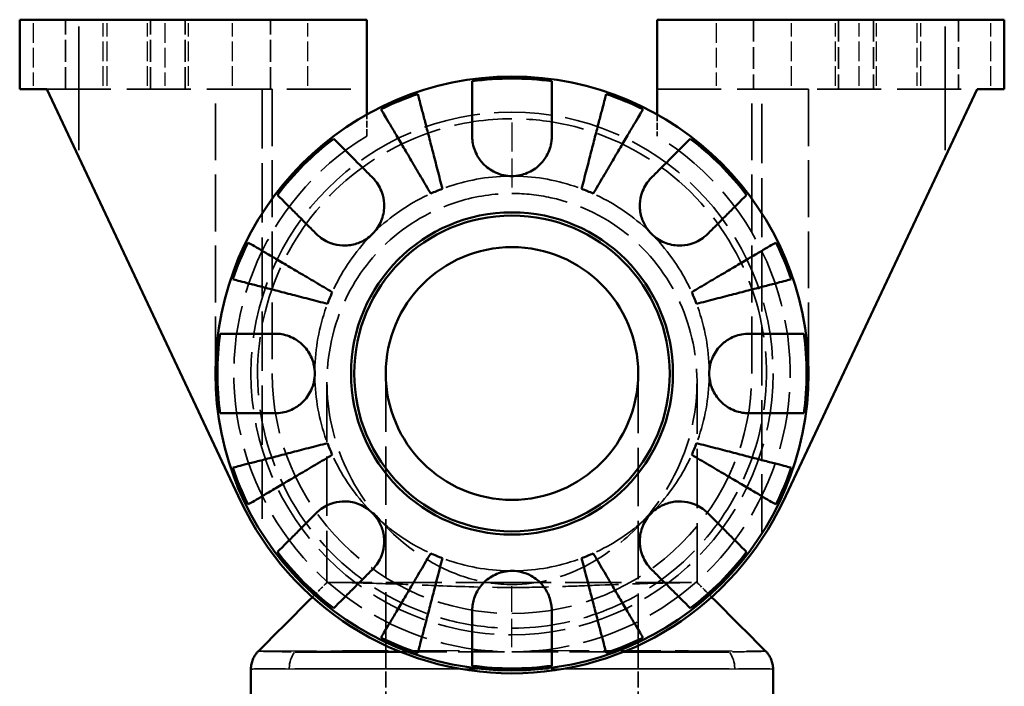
# Model space of a CAD drawing. Header units: millimetres. Extents: x 0 to 903, y 0 to 594.
# Tile 8 of 14: x 604 to 682, y 262 to 315. Entities that reach past the tile are written whole.
import ezdxf

# ---------------------------------------------------------------- set-up
doc = ezdxf.new("R2010")
doc.units = ezdxf.units.MM
doc.linetypes.add('DASHED', pattern=[0.2068, 0.1655, -0.0413])
for name, color, linetype, lineweight in [('Hidden (ANSI)', 7, 'DASHED', 35), ('Hidden Narrow (ANSI)', 7, 'DASHED', 25), ('Visible (ANSI)', 7, 'Continuous', 50), ('Visible Narrow (ANSI)', 7, 'Continuous', 35)]:
    doc.layers.add(name, color=color, linetype=linetype, lineweight=lineweight)

msp = doc.modelspace()

# ---------------------------------------------------------------- linework, layer by layer
at = {"layer": 'Hidden (ANSI)', "ltscale": 10.470666}
for p, q in [((608.014, 309.158), (608.014, 314.658)), ((614.761, 309.158), (614.761, 314.658)), ((617.514, 309.158), (617.514, 314.658)), ((624.261, 309.158), (624.261, 314.658)), ((662.524, 314.658), (662.524, 309.158)), ((669.27, 314.658), (669.27, 309.158)), ((672.024, 314.658), (672.024, 309.158)), ((678.77, 314.658), (678.77, 309.158))]:
    msp.add_line(p, q, dxfattribs=at)
at = {"layer": 'Hidden (ANSI)', "ltscale": 30.648966}
for p, q in [((606.54, 309.158), (631.892, 309.158)), ((654.892, 309.158), (680.245, 309.158))]:
    msp.add_line(p, q, dxfattribs=at)
at = {"layer": 'Hidden (ANSI)', "ltscale": 8.56689}
for p, q in [((619.892, 309.158), (624.392, 309.158)), ((662.392, 309.158), (666.892, 309.158))]:
    msp.add_line(p, q, dxfattribs=at)
at = {"layer": 'Hidden (ANSI)', "ltscale": 27.200193}
for p, q in [((619.892, 286.658), (619.892, 309.158)), ((624.392, 309.158), (624.392, 286.658)), ((662.392, 286.658), (662.392, 309.158)), ((666.892, 309.158), (666.892, 286.658))]:
    msp.add_line(p, q, dxfattribs=at)
at = {"layer": 'Hidden (ANSI)', "ltscale": 28.346483}
for p, q in [((623.602, 309.158), (623.602, 273.986)), ((663.183, 273.986), (663.183, 309.158))]:
    msp.add_line(p, q, dxfattribs=at)
at = {"layer": 'Hidden (ANSI)', "ltscale": 3.232855}
for p, q in [((631.892, 305.454), (631.892, 307.152)), ((654.892, 307.152), (654.892, 305.454))]:
    msp.add_line(p, q, dxfattribs=at)
at = {"layer": 'Hidden (ANSI)', "ltscale": 27.901636}
for p, q in [((633.392, 286.658), (633.392, 264.618)), ((653.392, 264.618), (653.392, 286.658))]:
    msp.add_line(p, q, dxfattribs=at)
at = {"layer": 'Hidden (ANSI)', "ltscale": 28.412611}
for p, q in [((628.734, 285.961), (628.734, 270.118)), ((658.05, 270.118), (658.05, 285.961))]:
    msp.add_line(p, q, dxfattribs=at)
at = {"layer": 'Hidden (ANSI)', "ltscale": 7.538851}
for p, q in [((633.392, 264.618), (633.392, 260.658)), ((653.392, 264.618), (653.392, 260.658))]:
    msp.add_line(p, q, dxfattribs=at)
at = {"layer": 'Hidden (ANSI)', "ltscale": 27.318197}
msp.add_circle((643.392, 286.658), 20.68, dxfattribs=at)
at = {"layer": 'Hidden (ANSI)', "ltscale": 27.623444}
msp.add_arc((643.392, 286.658), 22.035, 121.46002, 58.53998, dxfattribs=at)
at = {"layer": 'Hidden (ANSI)', "ltscale": 28.863762}
msp.add_arc((643.392, 286.658), 19, 180, 0, dxfattribs=at)
at = {"layer": 'Hidden (ANSI)', "ltscale": 27.837528}
msp.add_open_spline([(643.392, 306.816), (644.857, 306.816), (646.321, 306.656), (651.019, 305.616), (654.1, 304.062), (659.084, 299.725), (661.013, 296.978), (663.324, 291.011), (663.76, 287.816), (663.165, 281.74), (662.214, 278.855), (659.447, 274.231), (657.826, 272.379), (654.315, 269.591), (652.504, 268.56), (648.307, 266.958), (645.877, 266.507), (641.947, 266.496), (640.449, 266.66), (637.526, 267.315), (636.101, 267.806), (631.626, 269.93), (628.898, 272.23), (625.047, 277.699), (623.836, 280.797), (622.968, 287.33), (623.374, 290.766), (625.625, 296.615), (627.268, 299.101), (631.625, 303.327), (634.417, 304.982), (639.361, 306.512), (641.377, 306.816), (643.392, 306.816)], degree=3, knots=[-3.141593, -3.141593, -3.141593, -3.141593, -2.923646, -2.923646, -2.425504, -2.425504, -1.940284, -1.940284, -1.473065, -1.473065, -1.031661, -1.031661, -0.671175, -0.671175, -0.364555, -0.364555, -0.002581, -0.002581, 0.22031, 0.22031, 0.443201, 0.443201, 0.957445, 0.957445, 1.438672, 1.438672, 1.938173, 1.938173, 2.371454, 2.371454, 2.841593, 2.841593, 3.141593, 3.141593, 3.141593, 3.141593], dxfattribs=at)
at = {"layer": 'Hidden (ANSI)', "ltscale": 26.849869}
for points, knots in [([(643.392, 300.904), (641.968, 300.904), (640.543, 300.693), (637.041, 299.629), (635.055, 298.478), (631.915, 295.521), (630.709, 293.776), (628.978, 289.627), (628.589, 287.166), (628.971, 282.357), (629.696, 280.01), (632.224, 275.599), (634.099, 273.542), (637.483, 271.409), (638.598, 270.877), (640.954, 270.143), (642.194, 269.947), (645.451, 269.959), (647.448, 270.508), (650.7, 272.185), (652.031, 273.196), (654.514, 275.693), (655.596, 277.236), (657.377, 280.89), (657.931, 283.058), (658.141, 287.514), (657.739, 289.801), (655.964, 294.033), (654.553, 295.959), (650.973, 298.99), (648.786, 300.07), (645.462, 300.793), (644.427, 300.904), (643.392, 300.904)], [-3.141593, -3.141593, -3.141593, -3.141593, -2.841593, -2.841593, -2.371454, -2.371454, -1.938173, -1.938173, -1.438672, -1.438672, -0.957445, -0.957445, -0.443201, -0.443201, -0.22031, -0.22031, 0.002581, 0.002581, 0.364555, 0.364555, 0.671175, 0.671175, 1.031661, 1.031661, 1.473065, 1.473065, 1.940284, 1.940284, 2.425504, 2.425504, 2.923646, 2.923646, 3.141593, 3.141593, 3.141593, 3.141593]), ([(643.392, 270.103), (644.817, 270.103), (646.241, 270.103), (649.743, 270.104), (651.73, 270.106), (654.87, 270.11), (656.076, 270.112), (657.806, 270.117), (658.195, 270.12), (657.814, 270.116), (657.089, 270.111), (654.56, 270.059), (652.686, 270.002), (649.302, 269.866), (648.187, 269.82), (645.831, 269.747), (644.59, 269.722), (641.333, 269.723), (639.336, 269.793), (636.084, 269.922), (634.753, 269.976), (632.271, 270.058), (631.189, 270.082), (629.408, 270.113), (628.854, 270.117), (628.644, 270.119), (629.046, 270.117), (630.821, 270.112), (632.231, 270.109), (635.812, 270.105), (637.998, 270.104), (641.322, 270.103), (642.357, 270.103), (643.392, 270.103)], [0, 0, 0, 0, 0.3, 0.3, 0.770139, 0.770139, 1.20342, 1.20342, 1.702921, 1.702921, 2.184148, 2.184148, 2.698392, 2.698392, 2.921283, 2.921283, 3.144174, 3.144174, 3.506148, 3.506148, 3.812768, 3.812768, 4.173254, 4.173254, 4.614657, 4.614657, 5.081876, 5.081876, 5.567097, 5.567097, 6.065239, 6.065239, 6.283185, 6.283185, 6.283185, 6.283185])]:
    msp.add_open_spline(points, degree=3, knots=knots, dxfattribs=at)
at = {"layer": 'Hidden (ANSI)', "ltscale": 3.136349}
for points in [[(627.576, 268.957), (627.963, 269.344), (628.349, 269.731), (628.734, 270.118)], [(658.05, 270.118), (658.436, 269.731), (658.822, 269.344), (659.208, 268.957)]]:
    msp.add_open_spline(points, degree=3, dxfattribs=at)
at = {"layer": 'Hidden (ANSI)', "ltscale": 22.061569}
msp.add_open_spline([(634.576, 264.618), (635.108, 264.618), (635.652, 264.618), (638.478, 264.618), (640.908, 264.618), (643.358, 264.618), (643.375, 264.618), (643.392, 264.618)], degree=3, knots=[-3.5942598, -3.5942598, -3.5942598, -3.5942598, -3.5061479, -3.5061479, -3.1441737, -3.1441737, -3.1415927, -3.1415927, -3.1415927, -3.1415927], dxfattribs=at)
at = {"layer": 'Hidden (ANSI)', "ltscale": 22.061972}
msp.add_open_spline([(643.392, 264.618), (644.873, 264.618), (646.353, 264.618), (649.259, 264.618), (650.684, 264.618), (652.094, 264.618), (652.152, 264.618), (652.209, 264.618)], degree=3, knots=[-3.1415927, -3.1415927, -3.1415927, -3.1415927, -2.9212827, -2.9212827, -2.6983917, -2.6983917, -2.6889255, -2.6889255, -2.6889255, -2.6889255], dxfattribs=at)
at = {"layer": 'Hidden Narrow (ANSI)', "ltscale": 9.423589}
for p, q in [((605.469, 314.383), (605.469, 309.433)), ((611.014, 309.433), (611.014, 314.383)), ((611.331, 309.433), (611.331, 314.383)), ((614.514, 309.433), (614.514, 314.383)), ((615.882, 314.383), (615.882, 309.433)), ((617.761, 309.433), (617.761, 314.383)), ((621.261, 309.433), (621.261, 314.383)), ((627.212, 309.433), (627.212, 314.383)), ((659.572, 314.383), (659.572, 309.433)), ((665.524, 309.433), (665.524, 314.383)), ((669.024, 309.433), (669.024, 314.383)), ((670.903, 309.433), (670.903, 314.383)), ((672.27, 309.433), (672.27, 314.383)), ((675.453, 314.383), (675.453, 309.433)), ((675.77, 309.433), (675.77, 314.383)), ((681.315, 309.433), (681.315, 314.383))]:
    msp.add_line(p, q, dxfattribs=at)
at = {"layer": 'Hidden Narrow (ANSI)', "ltscale": 13.817329}
msp.add_line((643.392, 306.521), (643.392, 301.2), dxfattribs=at)
at = {"layer": 'Hidden Narrow (ANSI)', "ltscale": 13.542002}
msp.add_line((643.392, 264.996), (643.392, 269.834), dxfattribs=at)
at = {"layer": 'Hidden Narrow (ANSI)', "ltscale": 27.416161}
msp.add_open_spline([(623.37, 264.69), (623.425, 264.692), (623.515, 264.694), (624.111, 264.703), (625.099, 264.709), (627.896, 264.717), (629.755, 264.72), (633.99, 264.725), (636.443, 264.726), (639.897, 264.727), (640.853, 264.727), (641.815, 264.727)], degree=3, knots=[-6.703808, -6.703808, -6.703808, -6.703808, -6.514517, -6.514517, -5.792119, -5.792119, -5.069422, -5.069422, -4.346621, -4.346621, -4.078998, -4.078998, -4.078998, -4.078998], dxfattribs=at)
at = {"layer": 'Hidden Narrow (ANSI)', "ltscale": 27.418829}
msp.add_open_spline([(644.968, 264.727), (645.555, 264.727), (646.139, 264.727), (648.249, 264.727), (649.77, 264.726), (653.137, 264.724), (654.913, 264.723), (657.288, 264.72), (658.03, 264.719), (659.945, 264.715), (660.972, 264.711), (662.242, 264.705), (662.631, 264.702), (663.115, 264.697), (663.265, 264.694), (663.382, 264.691), (663.401, 264.69), (663.416, 264.69)], degree=3, knots=[-3.787354, -3.787354, -3.787354, -3.787354, -3.623767, -3.623767, -3.188978, -3.188978, -2.610729, -2.610729, -2.3206, -2.3206, -1.788067, -1.788067, -1.454366, -1.454366, -1.216077, -1.216077, -1.162571, -1.162571, -1.162571, -1.162571], dxfattribs=at)
at = {"layer": 'Hidden Narrow (ANSI)', "ltscale": 28.268486}
msp.add_open_spline([(663.817, 263.266), (663.732, 263.266), (663.627, 263.266), (663.214, 263.265), (662.817, 263.265), (661.515, 263.264), (660.46, 263.264), (658.489, 263.263), (657.725, 263.263), (655.277, 263.262), (653.446, 263.262), (649.973, 263.262), (648.404, 263.261), (644.191, 263.261), (641.424, 263.261), (636.221, 263.262), (633.691, 263.262), (629.325, 263.263), (627.411, 263.263), (624.537, 263.265), (623.524, 263.265), (623.018, 263.266), (622.992, 263.266), (622.967, 263.266)], degree=3, knots=[1.309093, 1.309093, 1.309093, 1.309093, 1.454366, 1.454366, 1.788067, 1.788067, 2.3206, 2.3206, 2.610729, 2.610729, 3.188978, 3.188978, 3.623767, 3.623767, 4.346621, 4.346621, 5.069422, 5.069422, 5.792119, 5.792119, 6.514517, 6.514517, 6.557288, 6.557288, 6.557288, 6.557288], dxfattribs=at)
at = {"layer": 'Hidden Narrow (ANSI)', "ltscale": 7.010381}
msp.add_open_spline([(639.528, 263.271), (640.735, 263.271), (641.962, 263.271), (643.188, 263.271)], degree=3, dxfattribs=at)
at = {"layer": 'Hidden Narrow (ANSI)', "ltscale": 7.007688}
msp.add_open_spline([(643.597, 263.271), (644.822, 263.271), (646.048, 263.271), (647.255, 263.271)], degree=3, dxfattribs=at)
at = {"layer": 'Visible (ANSI)'}
for p, q in [((604.392, 314.658), (604.392, 309.158)), ((604.392, 314.658), (609.072, 314.658)), ((609.072, 314.658), (631.892, 314.658)), ((631.892, 307.152), (631.892, 314.658)), ((677.712, 314.658), (654.892, 314.658)), ((654.892, 314.658), (654.892, 307.152)), ((677.712, 314.658), (682.392, 314.658)), ((682.392, 309.158), (682.392, 314.658)), ((606.54, 309.158), (604.392, 309.158)), ((609.072, 303.786), (606.54, 309.158)), ((680.245, 309.158), (677.712, 303.786)), ((682.392, 309.158), (680.245, 309.158)), ((609.072, 303.786), (621.921, 276.535)), ((664.863, 276.535), (677.712, 303.786)), ((622.712, 263.268), (622.712, 256.698)), ((664.072, 263.268), (664.072, 256.698))]:
    msp.add_line(p, q, dxfattribs=at)
for radius in [23.5, 12.75, 12.5, 10]:
    msp.add_circle((643.392, 286.658), radius, dxfattribs=at)
for radius, start, end in [(23.341, 82.24391, 97.75609), (23.341, 108.62342, 116.37658), (23.341, 63.62342, 71.37658), (23.341, 127.24391, 142.75609), (23.341, 37.24391, 52.75609), (15.625, 110.66622, 114.33378), (15.625, 65.66622, 69.33378), (23.341, 153.62342, 161.37658), (23.341, 18.62342, 26.37658), (15.625, 155.66622, 159.33378), (15.625, 20.66622, 24.33378), (23.341, 172.24391, 187.75609), (23.341, 352.24391, 7.75609), (15.625, 200.66622, 204.33378), (15.625, 335.66622, 339.33378), (23.341, 198.62342, 206.37658), (23.341, 333.62342, 341.37658), (23.738, 205.2436, 334.7564), (23.341, 217.24391, 232.75609), (15.625, 245.66622, 249.33378), (15.625, 290.66622, 294.33378), (23.341, 307.24391, 322.75609), (23.341, 243.62342, 251.37658), (23.341, 288.62342, 296.37658), (23.341, 262.24391, 277.75609)]:
    msp.add_arc((643.392, 286.658), radius, start, end, dxfattribs=at)
for points, knots in [([(640.242, 305.433), (640.242, 305.766), (640.242, 306.103), (640.242, 306.87), (640.242, 307.284), (640.242, 307.976), (640.242, 308.319), (640.242, 308.911), (640.242, 309.159), (640.242, 309.527), (640.242, 309.682), (640.242, 309.786)], [3.8923951, 3.8923951, 3.8923951, 3.8923951, 3.9983109, 3.9983109, 4.1454192, 4.1454192, 4.2913159, 4.2913159, 4.4372126, 4.4372126, 4.5782477, 4.5782477, 4.5782477, 4.5782477]), ([(646.542, 309.786), (646.542, 309.682), (646.542, 309.527), (646.542, 309.159), (646.542, 308.911), (646.542, 308.319), (646.542, 307.976), (646.542, 307.284), (646.542, 306.87), (646.542, 306.103), (646.542, 305.766), (646.542, 305.433)], [0.14941, 0.14941, 0.14941, 0.14941, 0.290445, 0.290445, 0.4363418, 0.4363418, 0.5822385, 0.5822385, 0.7293467, 0.7293467, 0.8352626, 0.8352626, 0.8352626, 0.8352626]), ([(635.939, 308.777), (635.964, 308.677), (636.003, 308.526), (636.095, 308.171), (636.157, 307.931), (636.305, 307.36), (636.391, 307.029), (636.563, 306.362), (636.666, 305.965), (636.887, 305.109), (637.006, 304.651), (637.232, 303.777), (637.36, 303.281), (637.622, 302.269), (637.755, 301.751), (637.878, 301.278)], [0.149402, 0.149402, 0.149402, 0.149402, 0.29125, 0.29125, 0.437065, 0.437065, 0.58288, 0.58288, 0.729035, 0.729035, 0.87519, 0.87519, 1.021915, 1.021915, 1.168639, 1.168639, 1.168639, 1.168639]), ([(648.907, 301.278), (649.029, 301.751), (649.163, 302.269), (649.425, 303.281), (649.553, 303.777), (649.779, 304.651), (649.898, 305.109), (650.119, 305.965), (650.222, 306.362), (650.394, 307.029), (650.48, 307.36), (650.627, 307.931), (650.689, 308.171), (650.781, 308.526), (650.82, 308.677), (650.846, 308.777)], [3.513394, 3.513394, 3.513394, 3.513394, 3.660118, 3.660118, 3.806842, 3.806842, 3.952998, 3.952998, 4.099153, 4.099153, 4.244968, 4.244968, 4.390783, 4.390783, 4.532631, 4.532631, 4.532631, 4.532631]), ([(636.954, 300.895), (636.706, 301.317), (636.435, 301.777), (635.904, 302.678), (635.644, 303.12), (635.186, 303.897), (634.946, 304.305), (634.497, 305.066), (634.289, 305.42), (633.939, 306.014), (633.766, 306.308), (633.466, 306.816), (633.341, 307.03), (633.154, 307.346), (633.075, 307.48), (633.023, 307.569)], [3.513394, 3.513394, 3.513394, 3.513394, 3.660118, 3.660118, 3.806842, 3.806842, 3.952998, 3.952998, 4.099153, 4.099153, 4.244968, 4.244968, 4.390783, 4.390783, 4.532631, 4.532631, 4.532631, 4.532631]), ([(653.762, 307.569), (653.71, 307.48), (653.631, 307.346), (653.444, 307.03), (653.318, 306.816), (653.019, 306.308), (652.846, 306.014), (652.496, 305.42), (652.288, 305.066), (651.839, 304.305), (651.599, 303.897), (651.141, 303.12), (650.881, 302.678), (650.35, 301.777), (650.079, 301.317), (649.831, 300.895)], [0.149402, 0.149402, 0.149402, 0.149402, 0.29125, 0.29125, 0.437065, 0.437065, 0.58288, 0.58288, 0.729035, 0.729035, 0.87519, 0.87519, 1.021915, 1.021915, 1.168639, 1.168639, 1.168639, 1.168639]), ([(629.266, 305.239), (629.339, 305.166), (629.449, 305.056), (629.709, 304.796), (629.885, 304.621), (630.303, 304.202), (630.546, 303.96), (631.035, 303.47), (631.328, 303.177), (631.87, 302.635), (632.108, 302.397), (632.344, 302.162)], [0.14941, 0.14941, 0.14941, 0.14941, 0.290445, 0.290445, 0.4363418, 0.4363418, 0.5822385, 0.5822385, 0.7293467, 0.7293467, 0.8352626, 0.8352626, 0.8352626, 0.8352626]), ([(643.392, 302.283), (643.173, 302.283), (642.954, 302.306), (642.51, 302.4), (642.287, 302.474), (641.702, 302.744), (641.367, 302.986), (640.891, 303.497), (640.725, 303.734), (640.499, 304.172), (640.423, 304.362), (640.31, 304.752), (640.273, 304.949), (640.247, 305.242), (640.242, 305.338), (640.242, 305.433)], [-2.1766796, -2.1766796, -2.1766796, -2.1766796, -2.1108665, -2.1108665, -2.0405522, -2.0405522, -1.917383, -1.917383, -1.8294227, -1.8294227, -1.7655818, -1.7655818, -1.7011788, -1.7011788, -1.6696191, -1.6696191, -1.6696191, -1.6696191]), ([(646.542, 305.433), (646.542, 305.302), (646.534, 305.17), (646.493, 304.845), (646.45, 304.652), (646.324, 304.263), (646.239, 304.069), (645.985, 303.62), (645.799, 303.378), (645.297, 302.894), (644.966, 302.677), (644.221, 302.366), (643.809, 302.283), (643.392, 302.283)], [-0.5081641, -0.5081641, -0.5081641, -0.5081641, -0.4646053, -0.4646053, -0.4015475, -0.4015475, -0.3356183, -0.3356183, -0.2428696, -0.2428696, -0.1249066, -0.1249066, 0, 0, 0, 0]), ([(654.441, 302.162), (654.676, 302.397), (654.915, 302.635), (655.457, 303.177), (655.749, 303.47), (656.239, 303.96), (656.482, 304.202), (656.9, 304.621), (657.076, 304.796), (657.336, 305.056), (657.445, 305.166), (657.518, 305.239)], [3.8923951, 3.8923951, 3.8923951, 3.8923951, 3.9983109, 3.9983109, 4.1454192, 4.1454192, 4.2913159, 4.2913159, 4.4372126, 4.4372126, 4.5782477, 4.5782477, 4.5782477, 4.5782477]), ([(632.344, 302.162), (632.43, 302.075), (632.512, 301.983), (632.714, 301.728), (632.824, 301.557), (633.016, 301.183), (633.095, 300.983), (633.233, 300.484), (633.271, 300.183), (633.259, 299.486), (633.179, 299.099), (632.871, 298.351), (632.638, 298.001), (632.344, 297.707)], [-0.5076659, -0.5076659, -0.5076659, -0.5076659, -0.4671899, -0.4671899, -0.4020022, -0.4020022, -0.3350664, -0.3350664, -0.2430046, -0.2430046, -0.1248886, -0.1248886, 0, 0, 0, 0]), ([(654.441, 297.707), (654.285, 297.863), (654.146, 298.034), (653.898, 298.416), (653.793, 298.627), (653.594, 299.167), (653.53, 299.502), (653.51, 300.158), (653.549, 300.472), (653.69, 300.982), (653.769, 301.183), (653.96, 301.556), (654.071, 301.728), (654.272, 301.983), (654.355, 302.075), (654.441, 302.162)], [0, 0, 0, 0, 0.0660814, 0.0660814, 0.1366745, 0.1366745, 0.238734, 0.238734, 0.3345777, 0.3345777, 0.4015785, 0.4015785, 0.4668531, 0.4668531, 0.5074534, 0.5074534, 0.5074534, 0.5074534]), ([(627.889, 297.707), (627.653, 297.942), (627.415, 298.181), (626.873, 298.723), (626.581, 299.015), (626.091, 299.505), (625.848, 299.748), (625.43, 300.166), (625.254, 300.342), (624.994, 300.602), (624.885, 300.711), (624.811, 300.784)], [3.8923951, 3.8923951, 3.8923951, 3.8923951, 3.9983109, 3.9983109, 4.1454192, 4.1454192, 4.2913159, 4.2913159, 4.4372126, 4.4372126, 4.5782477, 4.5782477, 4.5782477, 4.5782477]), ([(661.973, 300.784), (661.9, 300.711), (661.79, 300.602), (661.53, 300.342), (661.355, 300.166), (660.936, 299.748), (660.694, 299.505), (660.204, 299.015), (659.911, 298.723), (659.369, 298.181), (659.131, 297.942), (658.896, 297.707)], [0.14941, 0.14941, 0.14941, 0.14941, 0.290445, 0.290445, 0.4363418, 0.4363418, 0.5822385, 0.5822385, 0.7293467, 0.7293467, 0.8352626, 0.8352626, 0.8352626, 0.8352626]), ([(632.344, 297.707), (632.188, 297.551), (632.016, 297.412), (631.634, 297.164), (631.423, 297.058), (630.884, 296.86), (630.548, 296.796), (629.893, 296.776), (629.579, 296.815), (629.068, 296.956), (628.868, 297.034), (628.494, 297.226), (628.323, 297.337), (628.067, 297.538), (627.975, 297.621), (627.889, 297.707)], [0, 0, 0, 0, 0.0660814, 0.0660814, 0.1366745, 0.1366745, 0.238734, 0.238734, 0.3345777, 0.3345777, 0.4015785, 0.4015785, 0.4668531, 0.4668531, 0.5074534, 0.5074534, 0.5074534, 0.5074534]), ([(658.896, 297.707), (658.809, 297.621), (658.717, 297.539), (658.462, 297.337), (658.291, 297.226), (657.917, 297.035), (657.717, 296.956), (657.218, 296.818), (656.917, 296.779), (656.22, 296.792), (655.833, 296.872), (655.085, 297.18), (654.735, 297.412), (654.441, 297.707)], [-0.5076659, -0.5076659, -0.5076659, -0.5076659, -0.4671899, -0.4671899, -0.4020022, -0.4020022, -0.3350664, -0.3350664, -0.2430046, -0.2430046, -0.1248886, -0.1248886, 0, 0, 0, 0]), ([(622.481, 297.028), (622.57, 296.975), (622.704, 296.897), (623.021, 296.71), (623.234, 296.584), (623.742, 296.285), (624.037, 296.112), (624.63, 295.762), (624.984, 295.554), (625.746, 295.105), (626.154, 294.865), (626.931, 294.407), (627.372, 294.147), (628.274, 293.616), (628.734, 293.345), (629.155, 293.097)], [0.149402, 0.149402, 0.149402, 0.149402, 0.29125, 0.29125, 0.437065, 0.437065, 0.58288, 0.58288, 0.729035, 0.729035, 0.87519, 0.87519, 1.021915, 1.021915, 1.168639, 1.168639, 1.168639, 1.168639]), ([(657.629, 293.097), (658.051, 293.345), (658.511, 293.616), (659.412, 294.147), (659.854, 294.407), (660.631, 294.865), (661.039, 295.105), (661.801, 295.554), (662.154, 295.762), (662.748, 296.112), (663.042, 296.285), (663.55, 296.584), (663.764, 296.71), (664.08, 296.897), (664.214, 296.975), (664.303, 297.028)], [3.513394, 3.513394, 3.513394, 3.513394, 3.660118, 3.660118, 3.806842, 3.806842, 3.952998, 3.952998, 4.099153, 4.099153, 4.244968, 4.244968, 4.390783, 4.390783, 4.532631, 4.532631, 4.532631, 4.532631]), ([(628.773, 292.173), (628.299, 292.295), (627.782, 292.429), (626.769, 292.691), (626.273, 292.819), (625.4, 293.045), (624.942, 293.164), (624.086, 293.385), (623.688, 293.488), (623.022, 293.66), (622.691, 293.746), (622.12, 293.893), (621.88, 293.955), (621.524, 294.047), (621.374, 294.086), (621.274, 294.112)], [3.513394, 3.513394, 3.513394, 3.513394, 3.660118, 3.660118, 3.806842, 3.806842, 3.952998, 3.952998, 4.099153, 4.099153, 4.244968, 4.244968, 4.390783, 4.390783, 4.532631, 4.532631, 4.532631, 4.532631]), ([(665.511, 294.112), (665.411, 294.086), (665.26, 294.047), (664.905, 293.955), (664.665, 293.893), (664.094, 293.746), (663.763, 293.66), (663.096, 293.488), (662.699, 293.385), (661.843, 293.164), (661.385, 293.045), (660.511, 292.819), (660.016, 292.691), (659.003, 292.429), (658.485, 292.295), (658.012, 292.173)], [0.149402, 0.149402, 0.149402, 0.149402, 0.29125, 0.29125, 0.437065, 0.437065, 0.58288, 0.58288, 0.729035, 0.729035, 0.87519, 0.87519, 1.021915, 1.021915, 1.168639, 1.168639, 1.168639, 1.168639]), ([(620.265, 289.808), (620.368, 289.808), (620.524, 289.808), (620.891, 289.808), (621.14, 289.808), (621.731, 289.808), (622.074, 289.808), (622.767, 289.808), (623.181, 289.808), (623.947, 289.808), (624.284, 289.808), (624.617, 289.808)], [0.14941, 0.14941, 0.14941, 0.14941, 0.290445, 0.290445, 0.4363418, 0.4363418, 0.5822385, 0.5822385, 0.7293467, 0.7293467, 0.8352626, 0.8352626, 0.8352626, 0.8352626]), ([(624.617, 289.808), (624.748, 289.808), (624.881, 289.8), (625.206, 289.759), (625.399, 289.716), (625.788, 289.59), (625.982, 289.505), (626.431, 289.251), (626.673, 289.065), (627.157, 288.562), (627.374, 288.232), (627.685, 287.487), (627.767, 287.075), (627.767, 286.658)], [-0.5081641, -0.5081641, -0.5081641, -0.5081641, -0.4646053, -0.4646053, -0.4015475, -0.4015475, -0.3356183, -0.3356183, -0.2428696, -0.2428696, -0.1249066, -0.1249066, 0, 0, 0, 0]), ([(659.017, 286.658), (659.017, 286.878), (659.04, 287.096), (659.134, 287.54), (659.208, 287.763), (659.478, 288.349), (659.72, 288.683), (660.231, 289.16), (660.468, 289.326), (660.906, 289.552), (661.096, 289.627), (661.486, 289.74), (661.683, 289.777), (661.976, 289.804), (662.072, 289.808), (662.167, 289.808)], [-2.1766796, -2.1766796, -2.1766796, -2.1766796, -2.1108665, -2.1108665, -2.0405522, -2.0405522, -1.917383, -1.917383, -1.8294227, -1.8294227, -1.7655818, -1.7655818, -1.7011788, -1.7011788, -1.6696191, -1.6696191, -1.6696191, -1.6696191]), ([(662.167, 289.808), (662.5, 289.808), (662.837, 289.808), (663.604, 289.808), (664.018, 289.808), (664.71, 289.808), (665.053, 289.808), (665.645, 289.808), (665.894, 289.808), (666.261, 289.808), (666.416, 289.808), (666.52, 289.808)], [3.8923951, 3.8923951, 3.8923951, 3.8923951, 3.9983109, 3.9983109, 4.1454192, 4.1454192, 4.2913159, 4.2913159, 4.4372126, 4.4372126, 4.5782477, 4.5782477, 4.5782477, 4.5782477]), ([(627.767, 286.658), (627.767, 286.439), (627.744, 286.22), (627.65, 285.776), (627.576, 285.553), (627.307, 284.968), (627.064, 284.633), (626.554, 284.157), (626.317, 283.991), (625.879, 283.765), (625.689, 283.689), (625.299, 283.576), (625.101, 283.539), (624.808, 283.513), (624.712, 283.508), (624.617, 283.508)], [-2.1766796, -2.1766796, -2.1766796, -2.1766796, -2.1108665, -2.1108665, -2.0405522, -2.0405522, -1.917383, -1.917383, -1.8294227, -1.8294227, -1.7655818, -1.7655818, -1.7011788, -1.7011788, -1.6696191, -1.6696191, -1.6696191, -1.6696191]), ([(662.167, 283.508), (662.036, 283.508), (661.904, 283.516), (661.579, 283.558), (661.386, 283.6), (660.997, 283.726), (660.803, 283.811), (660.354, 284.065), (660.112, 284.252), (659.628, 284.754), (659.411, 285.084), (659.1, 285.83), (659.017, 286.242), (659.017, 286.658)], [-0.5081641, -0.5081641, -0.5081641, -0.5081641, -0.4646053, -0.4646053, -0.4015475, -0.4015475, -0.3356183, -0.3356183, -0.2428696, -0.2428696, -0.1249066, -0.1249066, 0, 0, 0, 0]), ([(624.617, 283.508), (624.284, 283.508), (623.947, 283.508), (623.181, 283.508), (622.767, 283.508), (622.074, 283.508), (621.731, 283.508), (621.14, 283.508), (620.891, 283.508), (620.524, 283.508), (620.368, 283.508), (620.265, 283.508)], [3.8923951, 3.8923951, 3.8923951, 3.8923951, 3.9983109, 3.9983109, 4.1454192, 4.1454192, 4.2913159, 4.2913159, 4.4372126, 4.4372126, 4.5782477, 4.5782477, 4.5782477, 4.5782477]), ([(666.52, 283.508), (666.416, 283.508), (666.261, 283.508), (665.894, 283.508), (665.645, 283.508), (665.053, 283.508), (664.71, 283.508), (664.018, 283.508), (663.604, 283.508), (662.837, 283.508), (662.5, 283.508), (662.167, 283.508)], [0.14941, 0.14941, 0.14941, 0.14941, 0.290445, 0.290445, 0.4363418, 0.4363418, 0.5822385, 0.5822385, 0.7293467, 0.7293467, 0.8352626, 0.8352626, 0.8352626, 0.8352626]), ([(621.274, 279.204), (621.374, 279.23), (621.524, 279.269), (621.88, 279.361), (622.12, 279.423), (622.691, 279.571), (623.022, 279.656), (623.688, 279.829), (624.086, 279.932), (624.942, 280.153), (625.4, 280.272), (626.273, 280.497), (626.769, 280.626), (627.782, 280.888), (628.299, 281.021), (628.773, 281.144)], [0.149402, 0.149402, 0.149402, 0.149402, 0.29125, 0.29125, 0.437065, 0.437065, 0.58288, 0.58288, 0.729035, 0.729035, 0.87519, 0.87519, 1.021915, 1.021915, 1.168639, 1.168639, 1.168639, 1.168639]), ([(658.012, 281.144), (658.485, 281.021), (659.003, 280.888), (660.016, 280.626), (660.511, 280.497), (661.385, 280.272), (661.843, 280.153), (662.699, 279.932), (663.096, 279.829), (663.763, 279.656), (664.094, 279.571), (664.665, 279.423), (664.905, 279.361), (665.26, 279.269), (665.411, 279.23), (665.511, 279.204)], [3.513394, 3.513394, 3.513394, 3.513394, 3.660118, 3.660118, 3.806842, 3.806842, 3.952998, 3.952998, 4.099153, 4.099153, 4.244968, 4.244968, 4.390783, 4.390783, 4.532631, 4.532631, 4.532631, 4.532631]), ([(629.155, 280.22), (628.734, 279.972), (628.274, 279.701), (627.372, 279.17), (626.931, 278.91), (626.154, 278.452), (625.746, 278.212), (624.984, 277.763), (624.63, 277.555), (624.037, 277.205), (623.742, 277.031), (623.234, 276.732), (623.021, 276.607), (622.704, 276.42), (622.57, 276.341), (622.481, 276.289)], [3.513394, 3.513394, 3.513394, 3.513394, 3.660118, 3.660118, 3.806842, 3.806842, 3.952998, 3.952998, 4.099153, 4.099153, 4.244968, 4.244968, 4.390783, 4.390783, 4.532631, 4.532631, 4.532631, 4.532631]), ([(664.303, 276.289), (664.214, 276.341), (664.08, 276.42), (663.764, 276.607), (663.55, 276.732), (663.042, 277.031), (662.748, 277.205), (662.154, 277.555), (661.801, 277.763), (661.039, 278.212), (660.631, 278.452), (659.854, 278.91), (659.412, 279.17), (658.511, 279.701), (658.051, 279.972), (657.629, 280.22)], [0.149402, 0.149402, 0.149402, 0.149402, 0.29125, 0.29125, 0.437065, 0.437065, 0.58288, 0.58288, 0.729035, 0.729035, 0.87519, 0.87519, 1.021915, 1.021915, 1.168639, 1.168639, 1.168639, 1.168639]), ([(627.889, 275.61), (627.975, 275.696), (628.067, 275.778), (628.323, 275.979), (628.494, 276.09), (628.867, 276.282), (629.068, 276.361), (629.567, 276.498), (629.868, 276.537), (630.564, 276.525), (630.952, 276.445), (631.7, 276.137), (632.049, 275.904), (632.344, 275.61)], [-0.5076659, -0.5076659, -0.5076659, -0.5076659, -0.4671899, -0.4671899, -0.4020022, -0.4020022, -0.3350664, -0.3350664, -0.2430046, -0.2430046, -0.1248886, -0.1248886, 0, 0, 0, 0]), ([(654.441, 275.61), (654.597, 275.765), (654.768, 275.904), (655.15, 276.153), (655.361, 276.258), (655.901, 276.456), (656.236, 276.521), (656.892, 276.54), (657.206, 276.502), (657.716, 276.361), (657.917, 276.282), (658.29, 276.091), (658.462, 275.98), (658.717, 275.778), (658.809, 275.696), (658.896, 275.61)], [0, 0, 0, 0, 0.0660814, 0.0660814, 0.1366745, 0.1366745, 0.238734, 0.238734, 0.3345777, 0.3345777, 0.4015785, 0.4015785, 0.4668531, 0.4668531, 0.5074534, 0.5074534, 0.5074534, 0.5074534]), ([(624.811, 272.532), (624.885, 272.605), (624.994, 272.715), (625.254, 272.975), (625.43, 273.151), (625.848, 273.569), (626.091, 273.812), (626.581, 274.301), (626.873, 274.594), (627.415, 275.136), (627.653, 275.374), (627.889, 275.61)], [0.14941, 0.14941, 0.14941, 0.14941, 0.290445, 0.290445, 0.4363418, 0.4363418, 0.5822385, 0.5822385, 0.7293467, 0.7293467, 0.8352626, 0.8352626, 0.8352626, 0.8352626]), ([(632.344, 275.61), (632.5, 275.454), (632.639, 275.282), (632.887, 274.9), (632.992, 274.689), (633.19, 274.15), (633.255, 273.814), (633.274, 273.159), (633.236, 272.845), (633.095, 272.334), (633.016, 272.134), (632.825, 271.76), (632.714, 271.589), (632.512, 271.333), (632.43, 271.241), (632.344, 271.155)], [0, 0, 0, 0, 0.0660814, 0.0660814, 0.1366745, 0.1366745, 0.238734, 0.238734, 0.3345777, 0.3345777, 0.4015785, 0.4015785, 0.4668531, 0.4668531, 0.5074534, 0.5074534, 0.5074534, 0.5074534]), ([(654.441, 271.155), (654.355, 271.241), (654.273, 271.333), (654.071, 271.589), (653.96, 271.76), (653.769, 272.133), (653.69, 272.334), (653.552, 272.833), (653.513, 273.134), (653.526, 273.83), (653.606, 274.218), (653.914, 274.966), (654.147, 275.315), (654.441, 275.61)], [-0.5076659, -0.5076659, -0.5076659, -0.5076659, -0.4671899, -0.4671899, -0.4020022, -0.4020022, -0.3350664, -0.3350664, -0.2430046, -0.2430046, -0.1248886, -0.1248886, 0, 0, 0, 0]), ([(658.896, 275.61), (659.131, 275.374), (659.369, 275.136), (659.911, 274.594), (660.204, 274.301), (660.694, 273.812), (660.936, 273.569), (661.355, 273.151), (661.53, 272.975), (661.79, 272.715), (661.9, 272.605), (661.973, 272.532)], [3.8923951, 3.8923951, 3.8923951, 3.8923951, 3.9983109, 3.9983109, 4.1454192, 4.1454192, 4.2913159, 4.2913159, 4.4372126, 4.4372126, 4.5782477, 4.5782477, 4.5782477, 4.5782477]), ([(633.023, 265.747), (633.075, 265.836), (633.154, 265.97), (633.341, 266.287), (633.466, 266.5), (633.766, 267.008), (633.939, 267.303), (634.289, 267.896), (634.497, 268.25), (634.946, 269.012), (635.186, 269.42), (635.644, 270.197), (635.904, 270.638), (636.435, 271.54), (636.706, 272), (636.954, 272.421)], [0.149402, 0.149402, 0.149402, 0.149402, 0.29125, 0.29125, 0.437065, 0.437065, 0.58288, 0.58288, 0.729035, 0.729035, 0.87519, 0.87519, 1.021915, 1.021915, 1.168639, 1.168639, 1.168639, 1.168639]), ([(649.831, 272.421), (650.079, 272), (650.35, 271.54), (650.881, 270.638), (651.141, 270.197), (651.599, 269.42), (651.839, 269.012), (652.288, 268.25), (652.496, 267.896), (652.846, 267.303), (653.019, 267.008), (653.318, 266.5), (653.444, 266.287), (653.631, 265.97), (653.71, 265.836), (653.762, 265.747)], [3.513394, 3.513394, 3.513394, 3.513394, 3.660118, 3.660118, 3.806842, 3.806842, 3.952998, 3.952998, 4.099153, 4.099153, 4.244968, 4.244968, 4.390783, 4.390783, 4.532631, 4.532631, 4.532631, 4.532631]), ([(637.878, 272.039), (637.755, 271.565), (637.622, 271.048), (637.36, 270.035), (637.232, 269.539), (637.006, 268.666), (636.887, 268.208), (636.666, 267.352), (636.563, 266.954), (636.391, 266.287), (636.305, 265.957), (636.157, 265.386), (636.095, 265.146), (636.003, 264.79), (635.964, 264.64), (635.939, 264.54)], [3.513394, 3.513394, 3.513394, 3.513394, 3.660118, 3.660118, 3.806842, 3.806842, 3.952998, 3.952998, 4.099153, 4.099153, 4.244968, 4.244968, 4.390783, 4.390783, 4.532631, 4.532631, 4.532631, 4.532631]), ([(650.846, 264.54), (650.82, 264.64), (650.781, 264.79), (650.689, 265.146), (650.627, 265.386), (650.48, 265.957), (650.394, 266.287), (650.222, 266.954), (650.119, 267.352), (649.898, 268.208), (649.779, 268.666), (649.553, 269.539), (649.425, 270.035), (649.163, 271.048), (649.029, 271.565), (648.907, 272.039)], [0.149402, 0.149402, 0.149402, 0.149402, 0.29125, 0.29125, 0.437065, 0.437065, 0.58288, 0.58288, 0.729035, 0.729035, 0.87519, 0.87519, 1.021915, 1.021915, 1.168639, 1.168639, 1.168639, 1.168639]), ([(632.344, 271.155), (632.108, 270.919), (631.87, 270.681), (631.328, 270.139), (631.035, 269.846), (630.546, 269.357), (630.303, 269.114), (629.885, 268.696), (629.709, 268.52), (629.449, 268.26), (629.339, 268.151), (629.266, 268.077)], [3.8923951, 3.8923951, 3.8923951, 3.8923951, 3.9983109, 3.9983109, 4.1454192, 4.1454192, 4.2913159, 4.2913159, 4.4372126, 4.4372126, 4.5782477, 4.5782477, 4.5782477, 4.5782477]), ([(640.242, 267.883), (640.242, 267.896), (640.242, 267.908), (640.245, 268.09), (640.26, 268.261), (640.317, 268.581), (640.354, 268.729), (640.461, 269.052), (640.536, 269.224), (640.782, 269.675), (640.98, 269.936), (641.498, 270.429), (641.824, 270.642), (642.564, 270.951), (642.976, 271.033), (643.392, 271.033)], [-0.5107229, -0.5107229, -0.5107229, -0.5107229, -0.5065357, -0.5065357, -0.4498196, -0.4498196, -0.4007076, -0.4007076, -0.3417366, -0.3417366, -0.2415977, -0.2415977, -0.1249838, -0.1249838, 0, 0, 0, 0]), ([(643.392, 271.033), (643.643, 271.033), (643.892, 271.003), (644.403, 270.879), (644.661, 270.78), (645.258, 270.453), (645.571, 270.194), (645.997, 269.675), (646.14, 269.447), (646.323, 269.051), (646.381, 268.892), (646.468, 268.581), (646.498, 268.431), (646.534, 268.148), (646.542, 268.015), (646.542, 267.883)], [0, 0, 0, 0, 0.0751484, 0.0751484, 0.1577568, 0.1577568, 0.278871, 0.278871, 0.3605643, 0.3605643, 0.4131592, 0.4131592, 0.4617469, 0.4617469, 0.504857, 0.504857, 0.504857, 0.504857]), ([(657.518, 268.077), (657.445, 268.151), (657.336, 268.26), (657.076, 268.52), (656.9, 268.696), (656.482, 269.114), (656.239, 269.357), (655.749, 269.846), (655.457, 270.139), (654.915, 270.681), (654.676, 270.919), (654.441, 271.155)], [0.14941, 0.14941, 0.14941, 0.14941, 0.290445, 0.290445, 0.4363418, 0.4363418, 0.5822385, 0.5822385, 0.7293467, 0.7293467, 0.8352626, 0.8352626, 0.8352626, 0.8352626]), ([(640.242, 263.531), (640.242, 263.634), (640.242, 263.79), (640.242, 264.157), (640.242, 264.406), (640.242, 264.997), (640.242, 265.34), (640.242, 266.033), (640.242, 266.447), (640.242, 267.213), (640.242, 267.55), (640.242, 267.883)], [0.14941, 0.14941, 0.14941, 0.14941, 0.290445, 0.290445, 0.4363418, 0.4363418, 0.5822385, 0.5822385, 0.7293467, 0.7293467, 0.8352626, 0.8352626, 0.8352626, 0.8352626]), ([(646.542, 267.883), (646.542, 267.55), (646.542, 267.213), (646.542, 266.447), (646.542, 266.033), (646.542, 265.34), (646.542, 264.997), (646.542, 264.406), (646.542, 264.157), (646.542, 263.79), (646.542, 263.634), (646.542, 263.531)], [3.8923951, 3.8923951, 3.8923951, 3.8923951, 3.9983109, 3.9983109, 4.1454192, 4.1454192, 4.2913159, 4.2913159, 4.4372126, 4.4372126, 4.5782477, 4.5782477, 4.5782477, 4.5782477]), ([(623.3, 264.684), (623.253, 264.637), (623.203, 264.583), (623.101, 264.456), (623.049, 264.383), (622.948, 264.215), (622.899, 264.119), (622.813, 263.905), (622.777, 263.787), (622.726, 263.535), (622.712, 263.401), (622.712, 263.268)], [-6.8496309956, -6.8496309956, -6.8496309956, -6.8496309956, -6.8494755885, -6.8494755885, -6.8493201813, -6.8493201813, -6.8491647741, -6.8491647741, -6.8490093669, -6.8490093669, -6.8488539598, -6.8488539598, -6.8488539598, -6.8488539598]), ([(626.187, 264.618), (627.418, 264.618), (629.006, 264.618), (632.006, 264.618), (633.256, 264.618), (634.576, 264.618)], [-4.1642903, -4.1642903, -4.1642903, -4.1642903, -3.8127678, -3.8127678, -3.5942598, -3.5942598, -3.5942598, -3.5942598]), ([(652.209, 264.618), (655.259, 264.618), (657.924, 264.618), (660.128, 264.618), (660.369, 264.618), (660.598, 264.618)], [-2.6889255, -2.6889255, -2.6889255, -2.6889255, -2.1841476, -2.1841476, -2.118895, -2.118895, -2.118895, -2.118895]), ([(664.072, 263.268), (664.072, 263.401), (664.059, 263.535), (664.008, 263.787), (663.971, 263.905), (663.886, 264.119), (663.837, 264.215), (663.735, 264.383), (663.683, 264.456), (663.581, 264.583), (663.532, 264.637), (663.485, 264.684)], [-1.0175268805, -1.0175268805, -1.0175268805, -1.0175268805, -1.0173714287, -1.0173714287, -1.0172159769, -1.0172159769, -1.017060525, -1.017060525, -1.0169050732, -1.0169050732, -1.0167496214, -1.0167496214, -1.0167496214, -1.0167496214])]:
    msp.add_open_spline(points, degree=3, knots=knots, dxfattribs=at)
for points in [[(623.3, 264.684), (624.727, 266.107), (626.154, 267.531), (627.576, 268.957)], [(659.208, 268.957), (660.631, 267.531), (662.057, 266.107), (663.485, 264.684)]]:
    msp.add_open_spline(points, degree=3, dxfattribs=at)
at = {"layer": 'Visible Narrow (ANSI)'}
for p, q in [((609.072, 304.33), (609.072, 314.115)), ((677.712, 314.115), (677.712, 304.33))]:
    msp.add_line(p, q, dxfattribs=at)
for start, end in [(91.03331, 109.63291), (70.36709, 88.96669), (115.36709, 133.96669), (46.03331, 64.63291), (136.03331, 154.63291), (25.36709, 43.96669), (160.36709, 178.96669), (1.03331, 19.63291), (181.03331, 199.63291), (340.36709, 358.96669), (205.36709, 223.96669), (316.03331, 334.63291), (226.03331, 244.63291), (295.36709, 313.96669), (250.36709, 268.96669), (271.03331, 289.63291)]:
    msp.add_arc((643.392, 286.658), 15.625, start, end, dxfattribs=at)
for centre, major_axis, start_param, end_param in [((627.449, 263.271), (0, -2), 4.010138, 4.675428), ((659.336, 263.271), (0, 2), 4.74935, 5.41464)]:
    msp.add_ellipse(centre, major_axis=major_axis, ratio=0.853517, start_param=start_param, end_param=end_param, dxfattribs=at)
for points, knots in [([(625.911, 264.623), (624.886, 264.641), (624.136, 264.654), (623.473, 264.671), (623.337, 264.677), (623.309, 264.682)], [-7.816253, -7.816253, -7.816253, -7.816253, -7.2359376, -7.2359376, -6.9005058, -6.9005058, -6.9005058, -6.9005058]), ([(663.478, 264.682), (663.458, 264.678), (663.385, 264.675), (663.167, 264.668), (663.049, 264.665), (662.466, 264.651), (661.775, 264.639), (660.873, 264.623)], [-0.9659121, -0.9659121, -0.9659121, -0.9659121, -0.7295946, -0.7295946, -0.5603985, -0.5603985, -0.0508375, -0.0508375, -0.0508375, -0.0508375]), ([(622.724, 263.268), (622.758, 263.268), (622.904, 263.269), (623.604, 263.27), (624.388, 263.271), (625.454, 263.271)], [6.8997677, 6.8997677, 6.8997677, 6.8997677, 7.2359376, 7.2359376, 7.8162142, 7.8162142, 7.8162142, 7.8162142]), ([(626.2, 263.271), (627.484, 263.271), (629.095, 263.271), (632.835, 263.271), (635.003, 263.271), (637.678, 263.271), (638.085, 263.271), (638.496, 263.271)], [9.874195, 9.874195, 9.874195, 9.874195, 10.499237, 10.499237, 11.143048, 11.143048, 11.25742, 11.25742, 11.25742, 11.25742]), ([(648.289, 263.271), (648.834, 263.271), (649.373, 263.271), (651.613, 263.271), (653.246, 263.271), (656.549, 263.271), (658.168, 263.271), (659.896, 263.271), (660.251, 263.271), (660.584, 263.271)], [0.445893, 0.445893, 0.445893, 0.445893, 0.597541, 0.597541, 1.084014, 1.084014, 1.668261, 1.668261, 1.830514, 1.830514, 1.830514, 1.830514]), ([(661.33, 263.271), (662.267, 263.271), (662.989, 263.27), (663.603, 263.269), (663.728, 263.269), (663.959, 263.269), (664.04, 263.268), (664.064, 263.268)], [0.0508763, 0.0508763, 0.0508763, 0.0508763, 0.5603985, 0.5603985, 0.7295946, 0.7295946, 0.9666505, 0.9666505, 0.9666505, 0.9666505])]:
    msp.add_open_spline(points, degree=3, knots=knots, dxfattribs=at)

doc.saveas('drawing.dxf')
